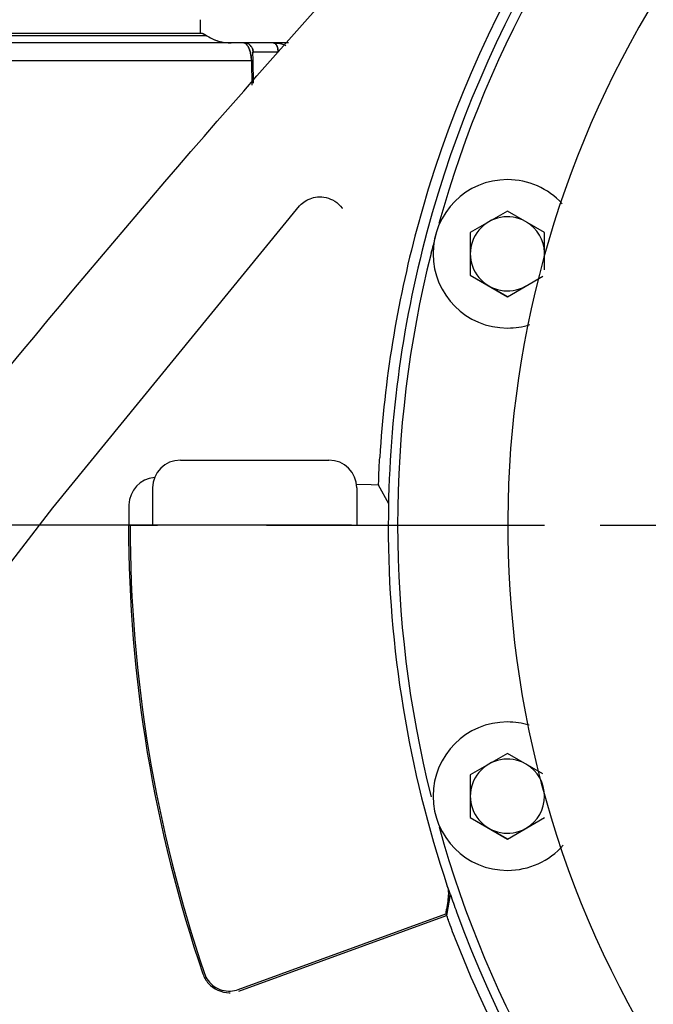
# Model space of a CAD drawing. Header units: millimetres. Extents: x 4086 to 10416, y 123 to 1549.
# Tile 93 of 256: x 6995 to 7012, y 745 to 771. Entities that reach past the tile are written whole.
import ezdxf

# ---------------------------------------------------------------- set-up
doc = ezdxf.new("R2010")
doc.units = ezdxf.units.MM
doc.linetypes.add('CENTER', pattern=[0.6, 0.375, -0.075, 0.075, -0.075])
doc.layers.add('外形图', color=7, linetype='Continuous')
doc.layers.add('尺寸标注', color=7, linetype='Continuous')
doc.styles.add('思源黑', font='SourceHanSansCN-Normal.ttf')
doc.dimstyles.new('尺寸标注_1_4比例中六', dxfattribs={"dimtxt": 10, "dimasz": 8, "dimexe": 2, "dimexo": 1.5, "dimgap": 1, "dimtad": 1, "dimdec": 1, "dimlfac": 4, "dimdsep": 46, "dimtxsty": '思源黑', "dimcen": 0.09, "dimadec": 0, "dimazin": 0, "dimtp": 0.01, "dimtm": 0.01, "dimtfac": 1, "dimtdec": 1, "dimtofl": 0, "dimtmove": 0, "dimatfit": 3, "dimfxl": 1, "dimtolj": 1, "dimarcsym": 0})

# ---------------------------------------------------------------- blocks, each defined once
blk = doc.blocks.new('*D638')
at = {"layer": 'Defpoints', "color": 0}
for p in [(7256.283, 979.882), (6993.033, 633.257), (6993.033, 567.419)]:
    blk.add_point(p, dxfattribs=at)
at = {"layer": '尺寸标注', "color": 0, "lineweight": -2}
for p, q in [((7256.283, 978.382), (7256.283, 565.419)), ((6993.033, 631.757), (6993.033, 565.419)), ((7248.283, 567.419), (7001.033, 567.419))]:
    blk.add_line(p, q, dxfattribs=at)
at = {"layer": '尺寸标注', "color": 0}
for points in [[(7001.033, 568.752), (7001.033, 566.085), (6993.033, 567.419)], [(7248.283, 566.085), (7248.283, 568.752), (7256.283, 567.419)]]:
    blk.add_solid(points, dxfattribs=at)
at = {"layer": '尺寸标注', "color": 0, "insert": (7124.658, 573.603), "char_height": 10, "attachment_point": 5, "style": '思源黑'}
blk.add_mtext('\\A1;1053', dxfattribs=at)
blk = doc.blocks.new('*D640')
at = {"layer": 'Defpoints', "color": 0}
for p in [(7001.717, 757.501), (6878.883, 632.507), (6943.654, 632.507)]:
    blk.add_point(p, dxfattribs=at)
at = {"layer": '尺寸标注', "color": 0, "lineweight": -2}
for p, q in [((7000.217, 757.501), (6876.883, 757.501)), ((6878.883, 749.501), (6878.883, 640.507)), ((6942.154, 632.507), (6876.883, 632.507))]:
    blk.add_line(p, q, dxfattribs=at)
at = {"layer": '尺寸标注', "color": 0}
for points in [[(6880.216, 749.501), (6877.55, 749.501), (6878.883, 757.501)], [(6877.55, 640.507), (6880.216, 640.507), (6878.883, 632.507)]]:
    blk.add_solid(points, dxfattribs=at)
at = {"layer": '尺寸标注', "color": 0, "insert": (6872.705, 695.004), "char_height": 10, "attachment_point": 5, "rotation": 90, "style": '思源黑'}
blk.add_mtext('\\A1;500', dxfattribs=at)
blk = doc.blocks.new('*D641')
at = {"layer": 'Defpoints', "color": 0}
for p in [(6878.883, 952.507), (7011.126, 952.507), (7001.717, 757.501)]:
    blk.add_point(p, dxfattribs=at)
at = {"layer": '尺寸标注', "color": 0, "lineweight": -2}
for p, q in [((7009.626, 952.507), (6876.883, 952.507)), ((6878.883, 765.501), (6878.883, 944.507)), ((7000.217, 757.501), (6876.883, 757.501))]:
    blk.add_line(p, q, dxfattribs=at)
at = {"layer": '尺寸标注', "color": 0}
for points in [[(6880.216, 944.507), (6877.55, 944.507), (6878.883, 952.507)], [(6877.55, 765.501), (6880.216, 765.501), (6878.883, 757.501)]]:
    blk.add_solid(points, dxfattribs=at)
at = {"layer": '尺寸标注', "color": 0, "insert": (6872.705, 865.173), "char_height": 10, "attachment_point": 5, "rotation": 90, "style": '思源黑'}
blk.add_mtext('\\A1;780', dxfattribs=at)
blk = doc.blocks.new('*D642')
at = {"layer": 'Defpoints', "color": 0}
for p in [(7068.772, 1016.257), (6856.27, 632.507), (6943.654, 632.507)]:
    blk.add_point(p, dxfattribs=at)
at = {"layer": '尺寸标注', "color": 0, "lineweight": -2}
for p, q in [((7067.272, 1016.257), (6854.27, 1016.257)), ((6856.27, 1008.257), (6856.27, 640.507)), ((6942.154, 632.507), (6854.27, 632.507))]:
    blk.add_line(p, q, dxfattribs=at)
at = {"layer": '尺寸标注', "color": 0}
for points in [[(6857.603, 1008.257), (6854.936, 1008.257), (6856.27, 1016.257)], [(6854.936, 640.507), (6857.603, 640.507), (6856.27, 632.507)]]:
    blk.add_solid(points, dxfattribs=at)
at = {"layer": '尺寸标注', "color": 0, "insert": (6850.085, 824.382), "char_height": 10, "attachment_point": 5, "rotation": 90, "style": '思源黑'}
blk.add_mtext('\\A1;1535', dxfattribs=at)

msp = doc.modelspace()

# ---------------------------------------------------------------- linework, layer by layer
at = {"layer": '外形图', "color": 7, "linetype": 'Continuous'}
for p, q in [((6999.928, 771.132), (6999.928, 770.757)), ((7000.112, 770.695), (6978.532, 770.695)), ((6999.999, 770.757), (6978.631, 770.757)), ((7000.112, 770.695), (6999.999, 770.757)), ((6999.515, 770.507), (6983.335, 770.507)), ((7001.111, 770.507), (6999.515, 770.507)), ((7001.233, 770.507), (7001.111, 770.507)), ((7001.899, 770.507), (7001.233, 770.507)), ((7002.311, 770.507), (7001.899, 770.507)), ((7001.348, 770.229), (7001.348, 770.23)), ((7001.349, 770.222), (7001.348, 770.23)), ((7001.35, 770.214), (7001.348, 770.229)), ((7001.349, 770.244), (7001.349, 770.246)), ((7001.352, 770.187), (7001.35, 770.216)), ((7001.359, 770.1), (7001.352, 770.19)), ((7002.035, 770.257), (7001.36, 770.257)), ((6981.126, 770.033), (7001.313, 770.033)), ((7001.313, 770.033), (7001.313, 770.02)), ((7001.313, 770.02), (7001.32, 769.365)), ((7001.362, 770.023), (7001.359, 770.103)), ((7001.361, 770.023), (7001.36, 770.02)), ((7001.369, 769.42), (7001.361, 770.023)), ((7008.216, 766.819), (7008.212, 766.819)), ((7002.609, 766.11), (7002.609, 766.109)), ((7008.212, 765.973), (7007.212, 765.396)), ((7008.212, 765.972), (7007.214, 765.396)), ((7009.212, 765.396), (7008.212, 765.973)), ((7007.212, 765.396), (7007.212, 764.241)), ((7007.212, 765.396), (7007.214, 765.396)), ((7007.214, 765.396), (7007.214, 764.241)), ((7009.212, 764.386), (7009.212, 765.396)), ((7007.212, 764.241), (7008.212, 763.664)), ((7007.212, 764.241), (7007.214, 764.241)), ((7007.214, 764.241), (7008.212, 763.665)), ((7008.212, 763.664), (7009.166, 764.215)), ((7008.216, 762.819), (7008.212, 762.819)), ((6999.398, 759.257), (7003.398, 759.257)), ((6998.648, 758.507), (6998.648, 757.507)), ((7004.154, 758.507), (7004.154, 757.507)), ((7004.545, 758.588), (7004.157, 758.602)), ((7004.742, 758.582), (7004.545, 758.588)), ((7005.013, 758.076), (7004.742, 758.582)), ((6998, 757.507), (6998.781, 757.507)), ((7004.013, 757.507), (6998.781, 757.507)), ((7004.013, 757.507), (7004.999, 757.507)), ((7008.216, 752.196), (7008.212, 752.196)), ((7008.212, 751.35), (7007.212, 750.773)), ((7008.212, 751.349), (7007.214, 750.773)), ((7009.172, 750.796), (7008.212, 751.35)), ((7007.212, 750.773), (7007.212, 749.618)), ((7007.212, 750.773), (7007.214, 750.773)), ((7007.214, 750.773), (7007.214, 749.618)), ((7007.212, 749.618), (7008.212, 749.041)), ((7007.212, 749.618), (7007.214, 749.618)), ((7007.214, 749.618), (7008.212, 749.042)), ((7008.212, 749.041), (7009.212, 749.618)), ((7008.216, 748.196), (7008.212, 748.196)), ((7006.578, 747.015), (7006.673, 747.542)), ((7006.58, 746.978), (7006.682, 747.542)), ((7006.682, 747.542), (7006.673, 747.542)), ((7000.958, 744.981), (7006.557, 747.019)), ((7000.973, 744.941), (7006.571, 746.978)), ((7000.716, 744.895), (7000.74, 744.895))]:
    msp.add_line(p, q, dxfattribs=at)
at = {"layer": '外形图', "linetype": 'CENTER', "ltscale": 20}
msp.add_line((7001.717, 757.501), (7069.407, 757.501), dxfattribs=at)
at = {"layer": '外形图', "color": 7, "linetype": 'Continuous'}
for points in [[(7002.609, 766.109), (7002.627, 766.13), (7002.657, 766.159), (7002.691, 766.188), (7002.726, 766.215), (7002.764, 766.24), (7002.804, 766.263), (7002.847, 766.285), (7002.893, 766.304), (7002.941, 766.321), (7002.991, 766.335), (7003.043, 766.345), (7003.098, 766.352), (7003.153, 766.354), (7003.211, 766.353), (7003.269, 766.346), (7003.328, 766.335), (7003.387, 766.319), (7003.446, 766.297), (7003.503, 766.271), (7003.559, 766.238), (7003.613, 766.2), (7003.665, 766.156), (7003.713, 766.106), (7003.757, 766.05), (7003.764, 766.04)], [(6976.164, 732.117), (6986.403, 745.541), (6995.963, 757.97), (7002.61, 766.11)]]:
    msp.add_lwpolyline(points, dxfattribs=at)
for centre, radius, start, end in [((7035.509, 757.507), 30.789, 131.7792, 164.9877), ((7035.504, 757.507), 30.5, 132.3425, 165), ((7035.503, 757.507), 30.25, 135.9573, 164.4146), ((7035.473, 757.507), 27.25, 140.2026, 270), ((7000.772, 771.76), 1.253, 238.2262, 248.7938), ((7000.771, 771.757), 1.25, 238.2119, 270.0003), ((7000.77, 771.756), 1.248, 248.8032, 252.3478), ((7000.771, 771.757), 1.25, 252.3479, 255.8659), ((7000.77, 771.756), 1.248, 255.866, 259.409), ((7000.771, 771.761), 1.253, 259.4184, 269.986), ((7001.033, 770.335), 0.197, 44.6967, 47.2955), ((7001.007, 770.312), 0.231, 42.6368, 44.3865), ((7000.979, 770.286), 0.269, 39.3628, 42.6023), ((7001.111, 770.259), 0.248, 61.7619, 67.4687), ((7001.112, 770.262), 0.245, 61.7343, 67.5089), ((7001.11, 770.258), 0.25, 45.2281, 61.6979), ((7001.11, 770.258), 0.25, 45.2191, 61.7117), ((7001.109, 770.257), 0.251, 31.4102, 45.1405), ((7001.109, 770.258), 0.25, 31.4052, 45.1552), ((7001.922, 769.808), 0.697, 72.4649, 78.0803), ((7001.924, 769.815), 0.69, 72.4895, 77.6765), ((7001.935, 769.849), 0.654, 67.6267, 72.4495), ((7001.938, 769.86), 0.643, 67.553, 72.4676), ((7001.95, 769.887), 0.613, 61.8023, 67.5585), ((7001.951, 769.888), 0.612, 61.7185, 67.6372), ((7000.717, 770.124), 0.578, 22.3814, 27.0806), ((7000.633, 770.088), 0.67, 19.1698, 22.4268), ((7000.433, 770.028), 0.879, 11.0295, 13.9908), ((7000.476, 770.041), 0.834, 11.5565, 13.8609), ((7000.44, 770.033), 0.87, 10.768, 11.5606), ((7000.403, 770.022), 0.91, 9.9318, 11.042), ((7000.32, 770.008), 0.993, 1.4474, 9.8733), ((7001.108, 770.257), 0.251, 22.6078, 31.3833), ((7001.11, 770.258), 0.25, 22.5894, 31.416), ((7001.662, 770.272), 0.371, 12.4841, 16.8973), ((7001.665, 770.272), 0.369, 12.4683, 16.9136), ((7008.212, 764.819), 2, 90, 270), ((7008.216, 764.819), 2, 42.5542, 90), ((7008.214, 764.819), 1, 61.0023, 298.9977), ((7008.214, 764.819), 1, 2.0049, 58.9977), ((7035.586, 757.495), 30.866, 165.0025, 176.5897), ((7035.633, 757.49), 30.63, 165.0319, 179.97), ((7035.43, 757.527), 30.174, 165.0001, 165.5587), ((7035.458, 757.52), 30.203, 165.5587, 165.9894), ((7035.503, 757.507), 30.249, 165.987, 194.0157), ((7008.214, 764.83), 2.012, 270.0509, 287.5291), ((6999.398, 758.507), 0.75, 90, 180), ((7003.404, 758.507), 0.75, 0, 90), ((6998.762, 758.04), 0.75, 94.7784, 179.1718), ((7035.508, 757.507), 37.501, 179.1694, 180), ((7035.75, 757.549), 37.751, 180.0631, 198.7675), ((7035.75, 757.549), 37.708, 180.0631, 198.7675), ((7035.704, 757.54), 30.705, 180.0615, 198.5479), ((7008.212, 750.196), 2, 90, 270), ((7008.214, 750.185), 2.011, 73.0904, 89.9542), ((7008.214, 750.196), 1, 61.0023, 298.9977), ((7008.214, 750.196), 1, 301.0023, 58.9977), ((7035.504, 757.507), 30.25, 195.6123, 223.9701), ((7008.216, 750.196), 2, 270, 318.7115), ((7035.525, 757.515), 30.523, 199.065, 199.9948), ((6992.726, 749.159), 13.995, 351.2029, 351.7276), ((7035.504, 757.507), 30.5, 199.9946, 265.925), ((7000.72, 745.647), 0.712, 198.8849, 215.9756), ((7000.719, 745.648), 0.711, 216.0806, 234.7448), ((7000.715, 745.65), 0.712, 272.855, 289.9457)]:
    msp.add_arc(centre, radius, start, end, dxfattribs=at)
for points, knots in [([(6974.978, 736.492), (6977.332, 739.546), (6986.69, 751.77), (6996.229, 763.89), (7003.986, 772.438)], [0, 0, 0, 0, 299.730116, 1196.982999, 1196.982999, 1196.982999, 1196.982999]), ([(7000.037, 770.738), (7000.031, 770.741), (7000.018, 770.747), (7000.004, 770.752), (6999.998, 770.754)], [0, 0, 0, 0, 283.129151, 567.529179, 567.529179, 567.529179, 567.529179]), ([(6999.999, 770.757), (7000.005, 770.754), (7000.018, 770.748), (7000.031, 770.741), (7000.037, 770.738)], [0, 0, 0, 0, 283.789198, 567.673997, 567.673997, 567.673997, 567.673997]), ([(7000.075, 770.717), (7000.069, 770.721), (7000.057, 770.728), (7000.044, 770.735), (7000.037, 770.738)], [0, 0, 0, 0, 284.050723, 567.941935, 567.941935, 567.941935, 567.941935]), ([(7000.037, 770.738), (7000.044, 770.735), (7000.057, 770.728), (7000.069, 770.721), (7000.075, 770.717)], [0, 0, 0, 0, 284.137163, 568.114796, 568.114796, 568.114796, 568.114796]), ([(7000.112, 770.695), (7000.106, 770.699), (7000.094, 770.706), (7000.082, 770.714), (7000.075, 770.717)], [0, 0, 0, 0, 284.163389, 568.422497, 568.422497, 568.422497, 568.422497]), ([(7000.075, 770.717), (7000.081, 770.713), (7000.093, 770.705), (7000.105, 770.697), (7000.11, 770.692)], [0, 0, 0, 0, 283.670608, 568.614568, 568.614568, 568.614568, 568.614568]), ([(7001.111, 770.507), (7001.127, 770.507), (7001.15, 770.495), (7001.167, 770.479), (7001.172, 770.473)], [0, 0, 0, 0, 388.305355, 574.499164, 574.499164, 574.499164, 574.499164]), ([(7001.187, 770.457), (7001.185, 770.46), (7001.18, 770.466), (7001.175, 770.471), (7001.172, 770.473)], [0, 0, 0, 0, 296.515607, 574.766911, 574.766911, 574.766911, 574.766911]), ([(7001.952, 770.488), (7001.956, 770.485), (7001.963, 770.479), (7001.969, 770.472), (7001.972, 770.468)], [0, 0, 0, 0, 280.34973, 576.197303, 576.197303, 576.197303, 576.197303]), ([(7001.972, 770.468), (7001.969, 770.472), (7001.963, 770.479), (7001.956, 770.485), (7001.952, 770.488)], [0, 0, 0, 0, 297.663498, 576.108275, 576.108275, 576.108275, 576.108275]), ([(7001.972, 770.468), (7001.977, 770.463), (7001.985, 770.451), (7001.993, 770.439), (7001.996, 770.433)], [0, 0, 0, 0, 278.663699, 576.921605, 576.921605, 576.921605, 576.921605]), ([(7001.996, 770.433), (7001.993, 770.439), (7001.985, 770.451), (7001.977, 770.463), (7001.972, 770.468)], [0, 0, 0, 0, 299.102894, 576.807923, 576.807923, 576.807923, 576.807923]), ([(7001.349, 770.246), (7001.349, 770.244), (7001.348, 770.239), (7001.348, 770.233), (7001.348, 770.23)], [0, 0, 0, 0, 253.024619, 580.173672, 580.173672, 580.173672, 580.173672]), ([(7001.349, 770.244), (7001.349, 770.242), (7001.348, 770.238), (7001.348, 770.233), (7001.348, 770.23)], [0, 0, 0, 0, 258.528895, 580.191447, 580.191447, 580.191447, 580.191447]), ([(7001.349, 770.244), (7001.349, 770.242), (7001.348, 770.238), (7001.348, 770.233), (7001.348, 770.23)], [0, 0, 0, 0, 258.544043, 580.191378, 580.191378, 580.191378, 580.191378]), ([(7001.348, 770.231), (7001.348, 770.234), (7001.348, 770.238), (7001.349, 770.242), (7001.349, 770.244)], [0, 0, 0, 0, 315.426837, 580.184637, 580.184637, 580.184637, 580.184637]), ([(7001.348, 770.23), (7001.348, 770.233), (7001.348, 770.238), (7001.349, 770.242), (7001.349, 770.244)], [0, 0, 0, 0, 319.108011, 580.190795, 580.190795, 580.190795, 580.190795]), ([(7001.348, 770.23), (7001.348, 770.233), (7001.348, 770.238), (7001.349, 770.242), (7001.349, 770.244)], [0, 0, 0, 0, 319.190286, 580.190318, 580.190318, 580.190318, 580.190318]), ([(7001.349, 770.244), (7001.35, 770.248), (7001.351, 770.255), (7001.357, 770.257), (7001.36, 770.257)], [0, 0, 0, 0, 349.204092, 579.88917, 579.88917, 579.88917, 579.88917]), ([(7001.349, 770.244), (7001.35, 770.248), (7001.351, 770.255), (7001.357, 770.257), (7001.36, 770.257)], [0, 0, 0, 0, 349.071829, 579.888761, 579.888761, 579.888761, 579.888761]), ([(7001.35, 770.249), (7001.35, 770.248), (7001.35, 770.247), (7001.349, 770.245), (7001.349, 770.244)], [0, 0, 0, 0, 273.419516, 579.964754, 579.964754, 579.964754, 579.964754]), ([(7001.35, 770.249), (7001.35, 770.248), (7001.35, 770.247), (7001.349, 770.245), (7001.349, 770.244)], [0, 0, 0, 0, 273.392581, 579.964687, 579.964687, 579.964687, 579.964687]), ([(7001.349, 770.246), (7001.35, 770.247), (7001.35, 770.248), (7001.35, 770.249), (7001.35, 770.249)], [0, 0, 0, 0, 301.573444, 579.943266, 579.943266, 579.943266, 579.943266]), ([(7001.35, 770.249), (7001.35, 770.249), (7001.35, 770.248), (7001.35, 770.247), (7001.349, 770.246)], [0, 0, 0, 0, 278.667169, 579.942506, 579.942506, 579.942506, 579.942506]), ([(7001.36, 770.257), (7001.358, 770.257), (7001.353, 770.256), (7001.351, 770.251), (7001.35, 770.249)], [0, 0, 0, 0, 260.78322, 579.806079, 579.806079, 579.806079, 579.806079]), ([(7001.35, 770.249), (7001.351, 770.25), (7001.351, 770.252), (7001.352, 770.254), (7001.353, 770.255)], [0, 0, 0, 0, 316.518152, 579.858518, 579.858518, 579.858518, 579.858518]), ([(7001.353, 770.255), (7001.354, 770.255), (7001.356, 770.257), (7001.358, 770.257), (7001.36, 770.257)], [0, 0, 0, 0, 286.732764, 579.780462, 579.780462, 579.780462, 579.780462]), ([(7001.313, 770.033), (7001.319, 770.033), (7001.329, 770.032), (7001.339, 770.03), (7001.344, 770.03)], [0, 0, 0, 0, 322.301633, 584.897704, 584.897704, 584.897704, 584.897704]), ([(7001.344, 770.03), (7001.339, 770.03), (7001.329, 770.032), (7001.319, 770.033), (7001.313, 770.033)], [0, 0, 0, 0, 262.340044, 584.766806, 584.766806, 584.766806, 584.766806]), ([(7001.344, 770.03), (7001.345, 770.029), (7001.347, 770.029), (7001.349, 770.029), (7001.35, 770.028)], [0, 0, 0, 0, 306.834405, 584.881096, 584.881096, 584.881096, 584.881096]), ([(7001.35, 770.028), (7001.349, 770.029), (7001.347, 770.029), (7001.345, 770.029), (7001.344, 770.03)], [0, 0, 0, 0, 278.226177, 584.854216, 584.854216, 584.854216, 584.854216]), ([(7001.35, 770.028), (7001.351, 770.028), (7001.353, 770.027), (7001.356, 770.027), (7001.357, 770.026)], [0, 0, 0, 0, 320.540349, 584.932208, 584.932208, 584.932208, 584.932208]), ([(7001.357, 770.026), (7001.356, 770.027), (7001.353, 770.027), (7001.351, 770.028), (7001.35, 770.028)], [0, 0, 0, 0, 264.864881, 584.902786, 584.902786, 584.902786, 584.902786]), ([(7001.357, 770.026), (7001.357, 770.026), (7001.358, 770.026), (7001.359, 770.025), (7001.36, 770.025)], [0, 0, 0, 0, 321.130149, 584.963157, 584.963157, 584.963157, 584.963157]), ([(7001.359, 770.025), (7001.359, 770.025), (7001.358, 770.026), (7001.357, 770.026), (7001.357, 770.026)], [0, 0, 0, 0, 265.751667, 584.947852, 584.947852, 584.947852, 584.947852]), ([(7001.362, 770.023), (7001.362, 770.023), (7001.361, 770.024), (7001.36, 770.025), (7001.359, 770.025)], [0, 0, 0, 0, 234.988602, 584.995744, 584.995744, 584.995744, 584.995744]), ([(7001.36, 770.025), (7001.36, 770.025), (7001.361, 770.024), (7001.361, 770.023), (7001.361, 770.023)], [0, 0, 0, 0, 346.911603, 585.008258, 585.008258, 585.008258, 585.008258]), ([(7004.742, 758.582), (7004.747, 758.582), (7004.736, 758.612), (7004.747, 758.643), (7004.743, 758.718), (7004.749, 758.85), (7004.756, 759.06), (7004.766, 759.236), (7004.774, 759.331)], [0, 0, 0, 0, 42.778984, 169.228795, 374.585364, 651.014354, 1371.661038, 2221.638741, 2221.638741, 2221.638741, 2221.638741]), ([(7006.673, 747.542), (7006.674, 747.536), (7006.625, 747.698), (7006.618, 747.703), (7006.594, 747.775)], [0, 0, 0, 0, 88.757939, 1163.000564, 1163.000564, 1163.000564, 1163.000564]), ([(7006.571, 746.978), (7006.575, 746.98), (7006.559, 746.998), (7006.56, 747.009), (7006.557, 747.019)], [0, 0, 0, 0, 297.556987, 1177.50506, 1177.50506, 1177.50506, 1177.50506]), ([(7006.842, 746.275), (7006.805, 746.363), (7006.742, 746.528), (7006.667, 746.724), (7006.626, 746.85), (7006.597, 746.917), (7006.595, 746.953), (7006.576, 746.975), (7006.58, 746.978)], [0, 0, 0, 0, 1154.860963, 2134.006031, 2509.665387, 2788.791635, 2960.788184, 3019.163449, 3019.163449, 3019.163449, 3019.163449]), ([(7032.079, 726.91), (7029.319, 727.219), (7023.855, 728.597), (7016.535, 732.78), (7010.6, 738.768), (7007.855, 743.689), (7006.842, 746.275)], [0, 0, 0, 0, 756.859953, 1513.700707, 2270.541751, 3027.40253, 3027.40253, 3027.40253, 3027.40253])]:
    msp.add_open_spline(points, degree=3, knots=knots, dxfattribs=at)
for points in [[(7001.111, 770.507), (7001.144, 770.507), (7001.176, 770.501), (7001.206, 770.488)], [(7001.166, 770.479), (7001.151, 770.493), (7001.132, 770.507), (7001.111, 770.507)], [(7001.232, 770.387), (7001.219, 770.412), (7001.205, 770.436), (7001.187, 770.457)], [(7001.187, 770.457), (7001.205, 770.436), (7001.219, 770.412), (7001.232, 770.387)], [(7001.899, 770.507), (7001.918, 770.507), (7001.937, 770.499), (7001.952, 770.488)], [(7001.952, 770.488), (7001.937, 770.499), (7001.918, 770.507), (7001.899, 770.507)], [(7001.899, 770.507), (7001.957, 770.507), (7002.015, 770.502), (7002.072, 770.489)], [(7001.996, 770.433), (7002.005, 770.416), (7002.012, 770.398), (7002.018, 770.38)], [(7002.018, 770.38), (7002.012, 770.398), (7002.005, 770.416), (7001.996, 770.433)], [(7001.232, 770.387), (7001.239, 770.373), (7001.246, 770.358), (7001.252, 770.344)], [(7001.252, 770.344), (7001.266, 770.31), (7001.277, 770.276), (7001.286, 770.24)], [(7001.286, 770.24), (7001.28, 770.263), (7001.273, 770.286), (7001.266, 770.308)], [(7001.295, 770.196), (7001.306, 770.142), (7001.311, 770.088), (7001.313, 770.033)], [(7001.34, 770.355), (7001.353, 770.324), (7001.36, 770.29), (7001.36, 770.257)], [(7001.36, 770.257), (7001.36, 770.29), (7001.353, 770.324), (7001.34, 770.354)], [(7002.025, 770.352), (7002.032, 770.321), (7002.035, 770.289), (7002.035, 770.257)], [(7002.035, 770.257), (7002.035, 770.289), (7002.032, 770.321), (7002.025, 770.352)], [(7006.594, 747.773), (7006.637, 747.645), (7006.62, 747.503), (7006.605, 747.369)], [(7006.605, 747.369), (7006.597, 747.294), (7006.586, 747.22), (7006.576, 747.145)], [(7000.007, 745.403), (7000.039, 745.31), (7000.09, 745.221), (7000.156, 745.147)], [(7000.156, 745.147), (7000.292, 744.994), (7000.512, 744.895), (7000.716, 744.895)], [(7000.308, 745.068), (7000.434, 744.979), (7000.597, 744.932), (7000.751, 744.939)]]:
    msp.add_open_spline(points, degree=3, dxfattribs=at)

# ---------------------------------------------------------------- dimensions: what is measured, and where the dimension line sits
at = {"layer": '尺寸标注'}
dim = msp.add_linear_dim(base=(6856.27, 632.507), p1=(7068.772, 1016.257), p2=(6943.654, 632.507), angle=90, dimstyle='尺寸标注_1_4比例中六', dxfattribs=at)
dim.commit()
dim.dimension.update_dxf_attribs({"geometry": '*D642', "text_midpoint": (6850.085, 824.382)})
dim = msp.add_linear_dim(base=(6993.033, 567.419), p1=(7256.283, 979.882), p2=(6993.033, 633.257), dimstyle='尺寸标注_1_4比例中六', dxfattribs=at)
dim.commit()
dim.dimension.update_dxf_attribs({"geometry": '*D638', "text_midpoint": (7124.658, 573.603)})
dim = msp.add_linear_dim(base=(6878.883, 952.507), p1=(7001.717, 757.501), p2=(7011.126, 952.507), angle=90, text='780', dimstyle='尺寸标注_1_4比例中六', dxfattribs=at)
dim.commit()
dim.dimension.update_dxf_attribs({"geometry": '*D641', "text_midpoint": (6878.883, 865.173), "dimtype": 160})
dim = msp.add_linear_dim(base=(6878.883, 632.507), p1=(7001.717, 757.501), p2=(6943.654, 632.507), angle=90, text='500', dimstyle='尺寸标注_1_4比例中六', dxfattribs=at)
dim.commit()
dim.dimension.update_dxf_attribs({"geometry": '*D640', "text_midpoint": (6872.705, 695.004)})

doc.saveas('drawing.dxf')
